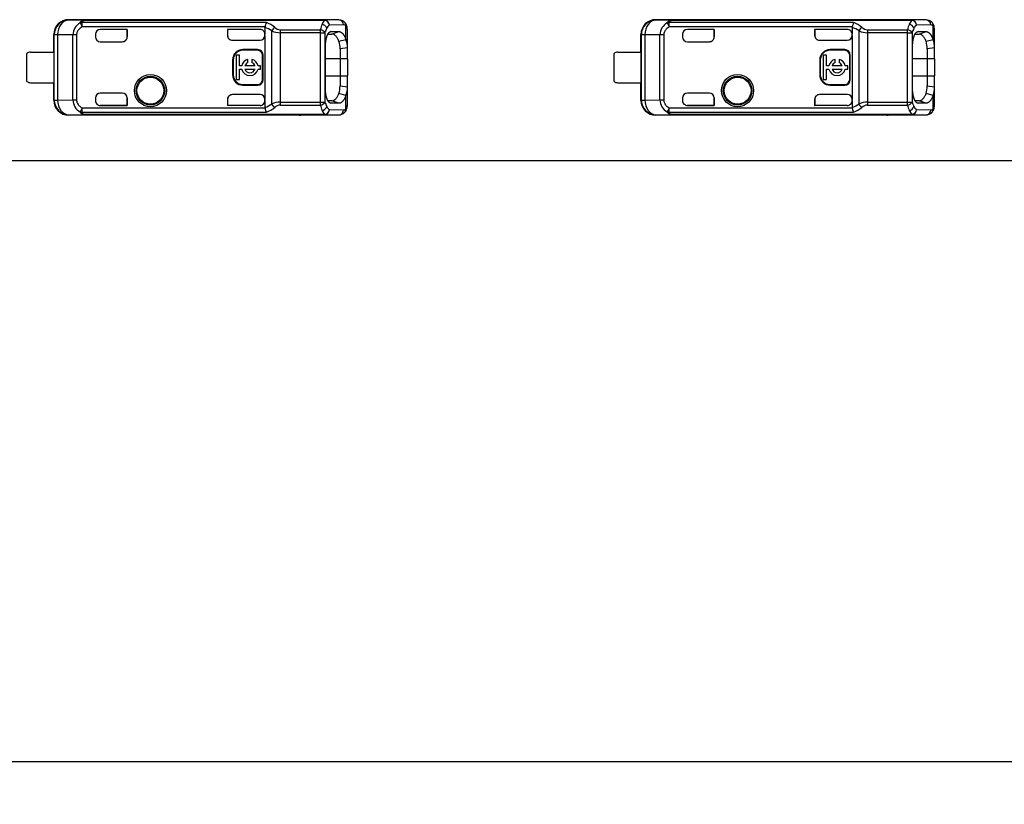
# Model space of a CAD drawing. Header units: millimetres. Extents: x 7 to 819, y 15 to 587.
# Tile 24 of 29: x 632 to 673, y 397 to 429. Entities that reach past the tile are written whole.
import ezdxf
from ezdxf.enums import TextEntityAlignment as Align

# ---------------------------------------------------------------- set-up
doc = ezdxf.new("R2010")
doc.units = ezdxf.units.MM
doc.layers.add('Default', color=7, linetype='Continuous')
doc.layers.add('LINLED_560X24MM_', color=7, linetype='Continuous')
doc.styles.add('SEACAD_Arial', font='arial.ttf')
doc.dimstyles.new('ISO', dxfattribs={"dimtxt": 3.5, "dimasz": 3.5, "dimexe": 1.75, "dimexo": 0, "dimgap": 0.875, "dimtad": 1, "dimtxsty": 'SEACAD_Arial', "dimblk1": '_SE_FILLED', "dimblk2": '_SE_FILLED', "dimsah": 1, "dimcen": 1.75, "dimadec": 0, "dimazin": 0, "dimtfac": 0.5, "dimtdec": 3, "dimtmove": 0, "dimatfit": 3, "dimfxl": 1, "dimarcsym": 0})

# ---------------------------------------------------------------- blocks, each defined once
blk = doc.blocks.new('SE1')
at = {"layer": 'LINLED_560X24MM_', "color": 7, "linetype": 'Continuous'}
for p, q in [((643.842, 428.675), (634.396, 428.675)), ((634.396, 428.675), (634.406, 428.659)), ((635.08, 428.652), (634.408, 428.659)), ((635.08, 428.652), (644.868, 428.652)), ((635.08, 428.652), (635.08, 428.646)), ((644.868, 428.646), (635.08, 428.646)), ((643.842, 428.665), (643.842, 428.675)), ((645.45, 428.665), (643.843, 428.665)), ((645.45, 428.665), (644.868, 428.652)), ((644.868, 428.646), (644.868, 428.652)), ((667.842, 428.675), (658.396, 428.675)), ((658.396, 428.675), (658.406, 428.659)), ((659.08, 428.652), (658.408, 428.659)), ((659.08, 428.652), (668.868, 428.652)), ((659.08, 428.652), (659.08, 428.646)), ((668.868, 428.646), (659.08, 428.646)), ((667.842, 428.665), (667.842, 428.675)), ((669.45, 428.665), (667.843, 428.665)), ((669.45, 428.665), (668.868, 428.652)), ((668.868, 428.646), (668.868, 428.652)), ((634.866, 428.547), (634.952, 428.381)), ((642.485, 428.561), (634.952, 428.561)), ((634.952, 428.381), (634.952, 428.561)), ((642.427, 428.381), (634.952, 428.381)), ((636.792, 428.281), (635.692, 428.281)), ((635.692, 428.281), (635.692, 428.28)), ((636.789, 428.28), (635.692, 428.28)), ((636.792, 428.281), (636.789, 428.28)), ((636.789, 428.28), (636.789, 427.975)), ((636.792, 427.975), (636.792, 428.281)), ((642.225, 428.281), (640.892, 428.281)), ((640.892, 428.281), (640.895, 428.28)), ((640.892, 428.281), (640.892, 428.035)), ((642.225, 428.28), (640.895, 428.28)), ((640.895, 428.28), (640.895, 428.026)), ((642.225, 428.28), (642.225, 428.281)), ((642.425, 428.363), (642.427, 428.381)), ((642.425, 428.363), (642.425, 428.081)), ((643.048, 428.267), (644.688, 428.267)), ((644.688, 428.141), (644.688, 428.267)), ((645.638, 428.466), (645.056, 428.452)), ((645.732, 427.871), (645.732, 428.425)), ((645.792, 427.522), (645.792, 428.269)), ((658.866, 428.547), (658.952, 428.381)), ((666.485, 428.561), (658.952, 428.561)), ((658.952, 428.381), (658.952, 428.561)), ((666.427, 428.381), (658.952, 428.381)), ((660.792, 428.281), (659.692, 428.281)), ((659.692, 428.281), (659.692, 428.28)), ((660.789, 428.28), (659.692, 428.28)), ((660.792, 428.281), (660.789, 428.28)), ((660.789, 428.28), (660.789, 427.975)), ((660.792, 427.975), (660.792, 428.281)), ((666.225, 428.281), (664.892, 428.281)), ((664.892, 428.281), (664.895, 428.28)), ((664.892, 428.281), (664.892, 428.035)), ((666.225, 428.28), (664.895, 428.28)), ((664.895, 428.28), (664.895, 428.026)), ((666.225, 428.28), (666.225, 428.281)), ((666.425, 428.363), (666.427, 428.381)), ((666.425, 428.363), (666.425, 428.081)), ((667.048, 428.267), (668.688, 428.267)), ((668.688, 428.141), (668.688, 428.267)), ((669.638, 428.466), (669.056, 428.452)), ((669.732, 427.871), (669.732, 428.425)), ((669.792, 427.522), (669.792, 428.269)), ((633.792, 427.35), (633.792, 428.075)), ((633.809, 428.059), (633.792, 428.075)), ((633.949, 428.059), (633.809, 428.059)), ((633.809, 425.392), (633.809, 428.059)), ((634.571, 428.052), (633.949, 428.059)), ((633.949, 428.059), (633.949, 425.392)), ((634.571, 425.398), (634.571, 428.052)), ((634.724, 428.052), (634.571, 428.052)), ((634.724, 428.052), (634.724, 425.398)), ((635.492, 428.081), (635.492, 427.975)), ((636.789, 427.975), (636.792, 427.975)), ((640.892, 428.035), (640.895, 428.026)), ((641.092, 427.835), (642.225, 427.835)), ((642.425, 428.035), (642.425, 428.081)), ((642.425, 428.035), (642.425, 425.415)), ((642.708, 425.232), (642.708, 428.218)), ((643.048, 428.141), (643.048, 425.309)), ((644.688, 428.141), (643.048, 428.141)), ((644.688, 428.141), (644.876, 428.141)), ((644.688, 425.309), (644.688, 428.141)), ((644.876, 428.141), (644.876, 425.309)), ((644.996, 428.087), (645.164, 428.088)), ((645.119, 428.188), (645.064, 428.168)), ((645.118, 428.188), (645.447, 428.19)), ((645.164, 428.088), (645.446, 428.19)), ((645.45, 427.796), (645.732, 427.869)), ((657.792, 427.35), (657.792, 428.075)), ((657.809, 428.059), (657.792, 428.075)), ((657.949, 428.059), (657.809, 428.059)), ((657.809, 425.392), (657.809, 428.059)), ((658.571, 428.052), (657.949, 428.059)), ((657.949, 428.059), (657.949, 425.392)), ((658.571, 425.398), (658.571, 428.052)), ((658.724, 428.052), (658.571, 428.052)), ((658.724, 428.052), (658.724, 425.398)), ((659.492, 428.081), (659.492, 427.975)), ((660.789, 427.975), (660.792, 427.975)), ((664.892, 428.035), (664.895, 428.026)), ((665.092, 427.835), (666.225, 427.835)), ((666.425, 428.035), (666.425, 428.081)), ((666.425, 428.035), (666.425, 425.415)), ((666.708, 425.232), (666.708, 428.218)), ((667.048, 428.141), (667.048, 425.309)), ((668.688, 428.141), (667.048, 428.141)), ((668.688, 428.141), (668.876, 428.141)), ((668.688, 425.309), (668.688, 428.141)), ((668.876, 428.141), (668.876, 425.309)), ((668.996, 428.087), (669.164, 428.088)), ((669.119, 428.188), (669.064, 428.168)), ((669.118, 428.188), (669.447, 428.19)), ((669.164, 428.088), (669.446, 428.19)), ((669.45, 427.796), (669.732, 427.869)), ((635.692, 427.775), (636.592, 427.775)), ((641.525, 427.452), (641.525, 427.425)), ((642.125, 427.452), (641.525, 427.452)), ((642.125, 427.425), (642.125, 427.452)), ((644.896, 425.875), (644.896, 427.575)), ((645.792, 427.522), (645.492, 427.481)), ((645.492, 427.481), (645.492, 427.075)), ((645.792, 427.075), (645.792, 427.522)), ((659.692, 427.775), (660.592, 427.775)), ((665.525, 427.452), (665.525, 427.425)), ((666.125, 427.452), (665.525, 427.452)), ((666.125, 427.425), (666.125, 427.452)), ((668.896, 425.875), (668.896, 427.575)), ((669.792, 427.522), (669.492, 427.481)), ((669.492, 427.481), (669.492, 427.075)), ((669.792, 427.075), (669.792, 427.522)), ((632.692, 426.15), (632.692, 427.3)), ((632.842, 427.35), (633.794, 427.35)), ((633.794, 427.35), (633.794, 426.1)), ((641.377, 427.219), (641.245, 427.219)), ((641.245, 427.219), (641.245, 426.231)), ((641.377, 426.791), (641.377, 427.219)), ((642.125, 427.425), (641.525, 427.425)), ((641.727, 426.926), (641.727, 427.052)), ((641.893, 427.052), (641.893, 426.926)), ((642.352, 427.225), (642.325, 427.225)), ((642.325, 426.225), (642.325, 427.225)), ((642.352, 426.225), (642.352, 427.225)), ((645.492, 427.075), (644.896, 427.075)), ((645.792, 427.075), (645.492, 427.075)), ((645.492, 427.075), (645.492, 426.375)), ((645.792, 427.075), (645.792, 426.375)), ((656.692, 426.15), (656.692, 427.3)), ((656.842, 427.35), (657.794, 427.35)), ((657.794, 427.35), (657.794, 426.1)), ((665.377, 427.219), (665.245, 427.219)), ((665.245, 427.219), (665.245, 426.231)), ((665.377, 426.791), (665.377, 427.219)), ((666.125, 427.425), (665.525, 427.425)), ((665.727, 426.926), (665.727, 427.052)), ((665.893, 427.052), (665.893, 426.926)), ((666.352, 427.225), (666.325, 427.225)), ((666.325, 426.225), (666.325, 427.225)), ((666.352, 426.225), (666.352, 427.225)), ((669.492, 427.075), (668.896, 427.075)), ((669.792, 427.075), (669.492, 427.075)), ((669.492, 427.075), (669.492, 426.375)), ((669.792, 427.075), (669.792, 426.375)), ((641.125, 427.025), (641.099, 427.025)), ((641.099, 427.025), (641.099, 426.425)), ((641.125, 427.025), (641.125, 426.425)), ((641.479, 426.791), (641.377, 426.791)), ((641.377, 426.231), (641.377, 426.659)), ((641.377, 426.659), (641.479, 426.659)), ((642.017, 426.791), (641.604, 426.791)), ((641.604, 426.659), (642.017, 426.659)), ((642.245, 426.791), (642.141, 426.791)), ((642.141, 426.659), (642.245, 426.659)), ((642.245, 426.659), (642.245, 426.791)), ((665.125, 427.025), (665.099, 427.025)), ((665.099, 427.025), (665.099, 426.425)), ((665.125, 427.025), (665.125, 426.425)), ((665.479, 426.791), (665.377, 426.791)), ((665.377, 426.231), (665.377, 426.659)), ((665.377, 426.659), (665.479, 426.659)), ((666.017, 426.791), (665.604, 426.791)), ((665.604, 426.659), (666.017, 426.659)), ((666.245, 426.791), (666.141, 426.791)), ((666.141, 426.659), (666.245, 426.659)), ((666.245, 426.659), (666.245, 426.791)), ((641.099, 426.425), (641.125, 426.425)), ((641.245, 426.231), (641.377, 426.231)), ((642.325, 426.225), (642.352, 426.225)), ((644.896, 426.375), (645.492, 426.375)), ((645.492, 426.375), (645.792, 426.375)), ((645.492, 426.375), (645.492, 425.969)), ((645.792, 425.928), (645.792, 426.375)), ((665.099, 426.425), (665.125, 426.425)), ((665.245, 426.231), (665.377, 426.231)), ((666.325, 426.225), (666.352, 426.225)), ((668.896, 426.375), (669.492, 426.375)), ((669.492, 426.375), (669.792, 426.375)), ((669.492, 426.375), (669.492, 425.969)), ((669.792, 425.928), (669.792, 426.375)), ((632.842, 426.1), (633.794, 426.1)), ((633.792, 425.375), (633.792, 426.1)), ((641.525, 426.025), (641.525, 425.999)), ((641.525, 426.025), (642.125, 426.025)), ((641.525, 425.999), (642.125, 425.999)), ((642.125, 425.999), (642.125, 426.025)), ((645.492, 425.969), (645.792, 425.928)), ((645.792, 425.181), (645.792, 425.928)), ((656.842, 426.1), (657.794, 426.1)), ((657.792, 425.375), (657.792, 426.1)), ((665.525, 426.025), (665.525, 425.999)), ((665.525, 426.025), (666.125, 426.025)), ((665.525, 425.999), (666.125, 425.999)), ((666.125, 425.999), (666.125, 426.025)), ((669.492, 425.969), (669.792, 425.928)), ((669.792, 425.181), (669.792, 425.928)), ((635.492, 425.475), (635.492, 425.37)), ((636.592, 425.675), (635.692, 425.675)), ((636.792, 425.475), (636.789, 425.475)), ((636.789, 425.475), (636.789, 425.17)), ((636.792, 425.17), (636.792, 425.475)), ((640.895, 425.42), (640.892, 425.415)), ((640.895, 425.42), (640.895, 425.17)), ((642.225, 425.615), (641.092, 425.615)), ((645.732, 425.58), (645.45, 425.654)), ((645.732, 425.025), (645.732, 425.579)), ((659.492, 425.475), (659.492, 425.37)), ((660.592, 425.675), (659.692, 425.675)), ((660.792, 425.475), (660.789, 425.475)), ((660.789, 425.475), (660.789, 425.17)), ((660.792, 425.17), (660.792, 425.475)), ((664.895, 425.42), (664.892, 425.415)), ((664.895, 425.42), (664.895, 425.17)), ((666.225, 425.615), (665.092, 425.615)), ((669.732, 425.58), (669.45, 425.654)), ((669.732, 425.025), (669.732, 425.579)), ((633.792, 425.375), (633.809, 425.392)), ((633.809, 425.392), (633.949, 425.392)), ((633.949, 425.392), (634.571, 425.398)), ((634.571, 425.398), (634.724, 425.398)), ((634.952, 425.069), (634.866, 424.904)), ((634.952, 425.069), (642.427, 425.069)), ((634.952, 424.89), (634.952, 425.069)), ((635.692, 425.17), (635.692, 425.17)), ((635.692, 425.17), (636.792, 425.17)), ((636.789, 425.17), (635.692, 425.17)), ((636.792, 425.17), (636.789, 425.17)), ((640.892, 425.415), (640.892, 425.17)), ((642.225, 425.17), (640.892, 425.17)), ((640.892, 425.17), (640.895, 425.17)), ((642.225, 425.17), (640.895, 425.17)), ((642.225, 425.17), (642.225, 425.17)), ((642.425, 425.37), (642.425, 425.415)), ((642.425, 425.37), (642.425, 425.087)), ((643.048, 425.309), (644.688, 425.309)), ((643.048, 425.309), (643.048, 425.184)), ((643.048, 425.184), (644.688, 425.184)), ((644.688, 425.309), (644.876, 425.309)), ((644.688, 425.184), (644.688, 425.309)), ((645.164, 425.362), (644.998, 425.364)), ((645.045, 425.289), (645.119, 425.263)), ((645.447, 425.26), (645.119, 425.263)), ((645.447, 425.26), (645.164, 425.362)), ((657.792, 425.375), (657.809, 425.392)), ((657.809, 425.392), (657.949, 425.392)), ((657.949, 425.392), (658.571, 425.398)), ((658.571, 425.398), (658.724, 425.398)), ((658.952, 425.069), (658.866, 424.904)), ((658.952, 425.069), (666.427, 425.069)), ((658.952, 424.89), (658.952, 425.069)), ((659.692, 425.17), (659.692, 425.17)), ((659.692, 425.17), (660.792, 425.17)), ((660.789, 425.17), (659.692, 425.17)), ((660.792, 425.17), (660.789, 425.17)), ((664.892, 425.415), (664.892, 425.17)), ((666.225, 425.17), (664.892, 425.17)), ((664.892, 425.17), (664.895, 425.17)), ((666.225, 425.17), (664.895, 425.17)), ((666.225, 425.17), (666.225, 425.17)), ((666.425, 425.37), (666.425, 425.415)), ((666.425, 425.37), (666.425, 425.087)), ((667.048, 425.309), (668.688, 425.309)), ((667.048, 425.309), (667.048, 425.184)), ((667.048, 425.184), (668.688, 425.184)), ((668.688, 425.309), (668.876, 425.309)), ((668.688, 425.184), (668.688, 425.309)), ((669.164, 425.362), (668.998, 425.364)), ((669.045, 425.289), (669.119, 425.263)), ((669.447, 425.26), (669.119, 425.263)), ((669.447, 425.26), (669.164, 425.362)), ((634.406, 424.792), (634.396, 424.775)), ((643.842, 424.775), (634.396, 424.775)), ((634.408, 424.792), (635.08, 424.799)), ((634.952, 424.89), (642.486, 424.89)), ((644.868, 424.804), (635.08, 424.804)), ((635.08, 424.804), (635.08, 424.799)), ((644.868, 424.799), (635.08, 424.799)), ((643.842, 424.775), (643.842, 424.785)), ((643.843, 424.785), (645.45, 424.785)), ((644.868, 424.799), (644.868, 424.804)), ((644.868, 424.799), (645.45, 424.785)), ((645.056, 424.999), (645.638, 424.985)), ((658.406, 424.792), (658.396, 424.775)), ((667.842, 424.775), (658.396, 424.775)), ((658.408, 424.792), (659.08, 424.799)), ((658.952, 424.89), (666.486, 424.89)), ((668.868, 424.804), (659.08, 424.804)), ((659.08, 424.804), (659.08, 424.799)), ((668.868, 424.799), (659.08, 424.799)), ((667.842, 424.775), (667.842, 424.785)), ((667.843, 424.785), (669.45, 424.785)), ((668.868, 424.799), (668.868, 424.804)), ((668.868, 424.799), (669.45, 424.785)), ((669.056, 424.999), (669.638, 424.985)), ((560.642, 422.925), (681.342, 422.925))]:
    blk.add_line(p, q, dxfattribs=at)
for centre, radius in [((637.742, 425.775), 0.657), ((637.742, 425.775), 0.586), ((637.742, 425.775), 0.552), ((637.742, 425.775), 0.55), ((661.742, 425.775), 0.657), ((661.742, 425.775), 0.586), ((661.742, 425.775), 0.552), ((661.742, 425.775), 0.55)]:
    blk.add_circle(centre, radius, dxfattribs=at)
for centre, radius, start, end in [((634.409, 428.059), 0.6, 90.167, 179.9956), ((645.142, 428.343), 0.409, 132.1604, 158.7603), ((644.85, 428.44), 0.207, 3.1147, 84.8366), ((645.448, 428.332), 0.333, 46.0436, 90.8272), ((645.443, 428.471), 0.195, 358.48, 88.0009), ((658.409, 428.059), 0.6, 90.167, 179.9956), ((669.142, 428.343), 0.409, 132.1604, 158.7603), ((668.85, 428.44), 0.207, 3.1147, 84.8366), ((669.448, 428.332), 0.333, 46.0436, 90.8272), ((669.443, 428.471), 0.195, 358.48, 88.0009), ((635.152, 428.041), 0.581, 119.4693, 178.8718), ((634.943, 428.347), 0.213, 87.5505, 111.0353), ((641.923, 427.033), 1.421, 56.4894, 69.3201), ((643.257, 428.211), 0.848, 155.6644, 168.4196), ((642.008, 427.371), 1.282, 50.5835, 68.1417), ((643.083, 428.037), 0.416, 128.9401, 154.2407), ((643.067, 428.63), 0.364, 227.612, 267.059), ((724.505, 428.18), 81.457, 179.93915, 180.02756), ((645.947, 427.979), 1.292, 156.613, 167.1304), ((644.658, 428.019), 0.249, 29.2644, 83.1817), ((644.703, 428.236), 0.262, 19.7328, 77.0452), ((645.775, 427.887), 0.934, 152.0817, 164.248), ((645.26, 428.172), 0.346, 126.1297, 153.8377), ((659.152, 428.041), 0.581, 119.4693, 178.8718), ((658.943, 428.347), 0.213, 87.5505, 111.0353), ((665.923, 427.033), 1.421, 56.4894, 69.3201), ((667.257, 428.211), 0.848, 155.6644, 168.4196), ((666.008, 427.371), 1.282, 50.5835, 68.1417), ((667.083, 428.037), 0.416, 128.9401, 154.2407), ((667.067, 428.63), 0.364, 227.612, 267.059), ((748.505, 428.18), 81.457, 179.93915, 180.02756), ((669.947, 427.979), 1.292, 156.613, 167.1304), ((668.658, 428.019), 0.249, 29.2644, 83.1817), ((668.703, 428.236), 0.262, 19.7328, 77.0452), ((669.775, 427.887), 0.934, 152.0817, 164.248), ((669.26, 428.172), 0.346, 126.1297, 153.8377), ((635.692, 427.975), 0.2, 180, 270), ((643.059, 428.976), 0.835, 245.1137, 269.2196), ((645.063, 427.576), 0.731, 355.7732, 23.7808), ((659.692, 427.975), 0.2, 180, 270), ((667.059, 428.976), 0.835, 245.1137, 269.2196), ((669.063, 427.576), 0.731, 355.7732, 23.7808), ((641.525, 427.025), 0.426, 90, 180), ((642.125, 427.225), 0.226, 0, 90), ((644.515, 427.51), 0.978, 358.2685, 17.0288), ((665.525, 427.025), 0.426, 90, 180), ((666.125, 427.225), 0.226, 0, 90), ((668.515, 427.51), 0.978, 358.2685, 17.0288), ((632.842, 427.1), 0.25, 90, 126.8699), ((641.525, 427.025), 0.4, 90, 180), ((641.81, 426.725), 0.337, 104.2042, 168.6727), ((641.81, 426.725), 0.337, 11.3273, 75.7958), ((642.125, 427.225), 0.2, 0, 90), ((656.842, 427.1), 0.25, 90, 126.8699), ((665.525, 427.025), 0.4, 90, 180), ((665.81, 426.725), 0.337, 104.2042, 168.6727), ((665.81, 426.725), 0.337, 11.3273, 75.7958), ((666.125, 427.225), 0.2, 0, 90), ((641.81, 426.725), 0.337, 191.3273, 348.6727), ((641.81, 426.725), 0.217, 112.432, 162.2153), ((641.81, 426.725), 0.217, 197.7847, 342.2153), ((641.81, 426.725), 0.217, 17.7847, 67.568), ((665.81, 426.725), 0.337, 191.3273, 348.6727), ((665.81, 426.725), 0.217, 112.432, 162.2153), ((665.81, 426.725), 0.217, 197.7847, 342.2153), ((665.81, 426.725), 0.217, 17.7847, 67.568), ((641.525, 426.425), 0.426, 180, 270), ((641.525, 426.425), 0.4, 180, 270), ((642.125, 426.225), 0.2, 270, 360), ((642.125, 426.225), 0.226, 270, 360), ((665.525, 426.425), 0.426, 180, 270), ((665.525, 426.425), 0.4, 180, 270), ((666.125, 426.225), 0.2, 270, 360), ((666.125, 426.225), 0.226, 270, 360), ((632.842, 426.35), 0.25, 233.1301, 270), ((644.378, 425.958), 1.114, 344.1252, 0.5827), ((645.061, 425.875), 0.733, 336.2191, 4.1962), ((656.842, 426.35), 0.25, 233.1301, 270), ((668.378, 425.958), 1.114, 344.1252, 0.5827), ((669.061, 425.875), 0.733, 336.2191, 4.1962), ((635.692, 425.475), 0.2, 90, 180), ((659.692, 425.475), 0.2, 90, 180), ((634.409, 425.392), 0.6, 180.0044, 269.8384), ((635.154, 425.411), 0.583, 181.2452, 240.4151), ((641.94, 426.385), 1.386, 290.5131, 303.6749), ((642.896, 425.125), 0.473, 186.7859, 209.799), ((641.995, 426.097), 1.303, 292.115, 309.3324), ((643.058, 424.481), 0.829, 90.6937, 114.971), ((643.068, 424.817), 0.368, 93.1487, 132.1797), ((644.658, 425.431), 0.249, 276.8298, 330.7248), ((645.944, 425.47), 1.288, 192.8599, 203.4072), ((644.703, 425.214), 0.262, 282.9533, 340.2794), ((645.775, 425.563), 0.934, 195.7622, 207.9319), ((645.26, 425.278), 0.346, 206.1713, 233.8588), ((645.566, 425.002), 0.167, 312.1314, 8.1609), ((658.409, 425.392), 0.6, 180.0044, 269.8384), ((659.154, 425.411), 0.583, 181.2452, 240.4151), ((665.94, 426.385), 1.386, 290.5131, 303.6749), ((666.896, 425.125), 0.473, 186.7859, 209.799), ((665.995, 426.097), 1.303, 292.115, 309.3324), ((667.058, 424.481), 0.829, 90.6937, 114.971), ((667.068, 424.817), 0.368, 93.1487, 132.1797), ((668.658, 425.431), 0.249, 276.8298, 330.7248), ((669.944, 425.47), 1.288, 192.8599, 203.4072), ((668.703, 425.214), 0.262, 282.9533, 340.2794), ((669.775, 425.563), 0.934, 195.7622, 207.9319), ((669.26, 425.278), 0.346, 206.1713, 233.8588), ((669.566, 425.002), 0.167, 312.1314, 8.1609), ((634.943, 425.103), 0.213, 248.9631, 272.4493), ((645.142, 425.107), 0.408, 201.2415, 227.861), ((644.85, 425.01), 0.207, 275.1481, 356.892), ((645.448, 425.118), 0.333, 269.1673, 313.9832), ((645.443, 424.98), 0.195, 272.0033, 1.5118), ((658.943, 425.103), 0.213, 248.9631, 272.4493), ((669.142, 425.107), 0.408, 201.2415, 227.861), ((668.85, 425.01), 0.207, 275.1481, 356.892), ((669.448, 425.118), 0.333, 269.1673, 313.9832), ((669.443, 424.98), 0.195, 272.0033, 1.5118)]:
    blk.add_arc(centre, radius, start, end, dxfattribs=at)
for centre, major_axis, ratio, start_param, end_param in [((634.392, 428.075), (0.424, -0.424), 0.999924, 2.349833, 3.926953), ((634.409, 428.059), (0.006, 0.6), 0.766027, 0.015856, 1.578763), ((643.842, 428.075), (0, 0.6), 0.999962, 6.103357, 6.283185), ((644.868, 428.452), (-0.005, 0.2), 0.939661, 4.689876, 6.257716), ((658.392, 428.075), (0.424, -0.424), 0.999924, 2.349833, 3.926953), ((658.409, 428.059), (0.006, 0.6), 0.766027, 0.015856, 1.578763), ((667.842, 428.075), (0, 0.6), 0.999962, 6.103357, 6.283185), ((668.868, 428.452), (-0.005, 0.2), 0.939661, 4.689876, 6.257716), ((635.692, 428.081), (0, -0.2), 0.999994, 3.141593, 4.712389), ((635.692, 428.08), (0, -0.2), 0.999994, 3.141593, 4.712389), ((642.225, 428.081), (0, -0.2), 0.999994, 1.570796, 3.141593), ((642.225, 428.08), (0, -0.2), 0.999994, 1.570796, 3.141593), ((645.64, 427.564), (-0.001, -0.902), 0.342128, 2.840741, 3.150375), ((645.544, 428.425), (-0.134, -0.148), 0.8975, 2.254603, 3.141227), ((645.592, 428.269), (-0.2, 0), 0.754543, 3.141566, 3.269979), ((659.692, 428.081), (0, -0.2), 0.999994, 3.141593, 4.712389), ((659.692, 428.08), (0, -0.2), 0.999994, 3.141593, 4.712389), ((666.225, 428.081), (0, -0.2), 0.999994, 1.570796, 3.141593), ((666.225, 428.08), (0, -0.2), 0.999994, 1.570796, 3.141593), ((669.64, 427.564), (-0.001, -0.902), 0.342128, 2.840741, 3.150375), ((669.544, 428.425), (-0.134, -0.148), 0.8975, 2.254603, 3.141227), ((669.592, 428.269), (-0.2, 0), 0.754543, 3.141566, 3.269979), ((636.589, 427.975), (-0.2, 0), 0.999848, 1.570796, 3.141593), ((636.592, 427.975), (-0.2, 0), 0.999848, 1.570796, 3.141593), ((641.092, 428.035), (0.141, -0.141), 0.999695, 3.926839, 5.497939), ((641.095, 428.033), (0.141, -0.141), 0.999695, 3.9588, 4.712389), ((642.225, 428.035), (0, -0.2), 0.999848, 0, 1.570796), ((660.589, 427.975), (-0.2, 0), 0.999848, 1.570796, 3.141593), ((660.592, 427.975), (-0.2, 0), 0.999848, 1.570796, 3.141593), ((665.092, 428.035), (0.141, -0.141), 0.999695, 3.926839, 5.497939), ((665.095, 428.033), (0.141, -0.141), 0.999695, 3.9588, 4.712389), ((666.225, 428.035), (0, -0.2), 0.999848, 0, 1.570796), ((636.589, 425.475), (-0.2, 0), 0.999848, 3.141593, 4.712389), ((636.592, 425.475), (-0.2, 0), 0.999848, 3.141593, 4.712389), ((641.092, 425.415), (0.141, 0.141), 0.999695, 0.785246, 2.356347), ((641.095, 425.418), (0.141, 0.141), 0.999695, 1.570796, 2.343651), ((642.225, 425.415), (0, 0.2), 0.999848, 4.712389, 6.283185), ((660.589, 425.475), (-0.2, 0), 0.999848, 3.141593, 4.712389), ((660.592, 425.475), (-0.2, 0), 0.999848, 3.141593, 4.712389), ((665.092, 425.415), (0.141, 0.141), 0.999695, 0.785246, 2.356347), ((665.095, 425.418), (0.141, 0.141), 0.999695, 1.570796, 2.343651), ((666.225, 425.415), (0, 0.2), 0.999848, 4.712389, 6.283185), ((634.392, 425.375), (0.424, 0.424), 0.999924, 2.356233, 3.933355), ((634.409, 425.392), (-0.006, 0.6), 0.766027, 1.56283, 3.125796), ((635.692, 425.37), (0, 0.2), 0.999994, 1.570796, 3.141593), ((635.692, 425.37), (0, 0.2), 0.999994, 1.570796, 3.141593), ((642.225, 425.37), (0, 0.2), 0.999994, 3.140535, 4.712389), ((642.225, 425.37), (0, 0.2), 0.999994, 3.140004, 4.712389), ((645.64, 425.885), (0, 0.9), 0.34204, 3.132977, 3.443088), ((645.592, 425.181), (0.2, 0), 0.754543, 6.092026, 6.283031), ((658.392, 425.375), (0.424, 0.424), 0.999924, 2.356233, 3.933355), ((658.409, 425.392), (-0.006, 0.6), 0.766027, 1.56283, 3.125796), ((659.692, 425.37), (0, 0.2), 0.999994, 1.570796, 3.141593), ((659.692, 425.37), (0, 0.2), 0.999994, 1.570796, 3.141593), ((666.225, 425.37), (0, 0.2), 0.999994, 3.140535, 4.712389), ((666.225, 425.37), (0, 0.2), 0.999994, 3.140004, 4.712389), ((669.64, 425.885), (0, 0.9), 0.34204, 3.132977, 3.443088), ((669.592, 425.181), (0.2, 0), 0.754543, 6.092026, 6.283031), ((643.842, 425.375), (0, 0.6), 0.999962, 3.141593, 3.321417), ((644.868, 424.999), (0.005, 0.2), 0.939661, 3.16702, 4.734915), ((667.842, 425.375), (0, 0.6), 0.999962, 3.141593, 3.321417), ((668.868, 424.999), (0.005, 0.2), 0.939661, 3.16702, 4.734915)]:
    blk.add_ellipse(centre, major_axis=major_axis, ratio=ratio, start_param=start_param, end_param=end_param, dxfattribs=at)
for points, degree, knots in [([(634.866, 428.547), (634.874, 428.56), (634.887, 428.584), (634.913, 428.61), (634.945, 428.631), (634.999, 428.648), (635.052, 428.65), (635.08, 428.652)], 3, [0, 0, 0, 0, 0.225106, 0.406821, 0.546306, 0.765172, 1, 1, 1, 1]), ([(635.08, 428.646), (635.069, 428.646), (635.048, 428.644), (635.02, 428.639), (634.997, 428.631), (634.979, 428.62), (634.965, 428.605), (634.956, 428.586), (634.953, 428.569), (634.952, 428.561)], 3, [0, 0, 0, 0, 0.110474, 0.221192, 0.340028, 0.473427, 0.625996, 0.800833, 1, 1, 1, 1]), ([(658.866, 428.547), (658.874, 428.56), (658.887, 428.584), (658.913, 428.61), (658.945, 428.631), (658.999, 428.648), (659.052, 428.65), (659.08, 428.652)], 3, [0, 0, 0, 0, 0.225106, 0.406821, 0.546306, 0.765172, 1, 1, 1, 1]), ([(659.08, 428.646), (659.069, 428.646), (659.048, 428.644), (659.02, 428.639), (658.997, 428.631), (658.979, 428.62), (658.965, 428.605), (658.956, 428.586), (658.953, 428.569), (658.952, 428.561)], 3, [0, 0, 0, 0, 0.110474, 0.221192, 0.340028, 0.473427, 0.625996, 0.800833, 1, 1, 1, 1]), ([(645.782, 428.367), (645.777, 428.398), (645.765, 428.45), (645.732, 428.514), (645.705, 428.545), (645.693, 428.558)], 3, [0.2425454, 0.2425454, 0.2425454, 0.2425454, 0.5367614, 0.7793439, 0.9318102, 0.9318102, 0.9318102, 0.9318102]), ([(645.792, 428.269), (645.791, 428.287), (645.79, 428.321), (645.78, 428.363), (645.762, 428.399), (645.742, 428.416), (645.732, 428.425)], 3, [0, 0, 0, 0, 0.244652, 0.491458, 0.742562, 1, 1, 1, 1]), ([(669.782, 428.367), (669.777, 428.398), (669.765, 428.45), (669.732, 428.514), (669.705, 428.545), (669.693, 428.558)], 3, [0.2425454, 0.2425454, 0.2425454, 0.2425454, 0.5367614, 0.7793439, 0.9318102, 0.9318102, 0.9318102, 0.9318102]), ([(669.792, 428.269), (669.791, 428.287), (669.79, 428.321), (669.78, 428.363), (669.762, 428.399), (669.742, 428.416), (669.732, 428.425)], 3, [0, 0, 0, 0, 0.244652, 0.491458, 0.742562, 1, 1, 1, 1]), ([(644.896, 427.575), (644.898, 427.828), (644.961, 428.005), (645.024, 428.184), (645.118, 428.188)], 2, [0, 0, 0, 0.5, 0.5, 1, 1, 1]), ([(645.45, 427.797), (645.44, 427.819), (645.419, 427.863), (645.385, 427.922), (645.348, 427.976), (645.307, 428.023), (645.262, 428.059), (645.215, 428.084), (645.181, 428.087), (645.164, 428.088)], 3, [0, 0, 0, 0, 0.117572, 0.243562, 0.37798, 0.520832, 0.672119, 0.831843, 1, 1, 1, 1]), ([(645.447, 428.19), (645.526, 428.191), (645.602, 428.106), (645.676, 428.023), (645.732, 427.871)], 2, [0, 0, 0, 0.5, 0.5, 1, 1, 1]), ([(668.896, 427.575), (668.898, 427.828), (668.961, 428.005), (669.024, 428.184), (669.118, 428.188)], 2, [0, 0, 0, 0.5, 0.5, 1, 1, 1]), ([(669.45, 427.797), (669.44, 427.819), (669.419, 427.863), (669.385, 427.922), (669.348, 427.976), (669.307, 428.023), (669.262, 428.059), (669.215, 428.084), (669.181, 428.087), (669.164, 428.088)], 3, [0, 0, 0, 0, 0.117572, 0.243562, 0.37798, 0.520832, 0.672119, 0.831843, 1, 1, 1, 1]), ([(669.447, 428.19), (669.526, 428.191), (669.602, 428.106), (669.676, 428.023), (669.732, 427.871)], 2, [0, 0, 0, 0.5, 0.5, 1, 1, 1]), ([(645.119, 425.262), (645.026, 425.27), (644.961, 425.445), (644.896, 425.62), (644.896, 425.875)], 2, [0, 0, 0, 0.5, 0.5, 1, 1, 1]), ([(669.119, 425.262), (669.026, 425.27), (668.961, 425.445), (668.896, 425.62), (668.896, 425.875)], 2, [0, 0, 0, 0.5, 0.5, 1, 1, 1]), ([(645.164, 425.363), (645.164, 425.362), (645.192, 425.362), (645.245, 425.375), (645.32, 425.435), (645.388, 425.526), (645.43, 425.611), (645.45, 425.653)], 3, [0, 0, 0, 0, 0.000046, 0.262507, 0.516593, 0.762391, 1, 1, 1, 1]), ([(669.164, 425.363), (669.164, 425.362), (669.192, 425.362), (669.245, 425.375), (669.32, 425.435), (669.388, 425.526), (669.43, 425.611), (669.45, 425.653)], 3, [0, 0, 0, 0, 0.000046, 0.262507, 0.516593, 0.762391, 1, 1, 1, 1]), ([(645.676, 424.875), (645.695, 424.895), (645.729, 424.93), (645.766, 425.002), (645.777, 425.053), (645.782, 425.084)], 3, [0, 0, 0, 0, 0.222364, 0.4647431, 0.7741621, 0.7741621, 0.7741621, 0.7741621]), ([(645.732, 425.025), (645.74, 425.032), (645.756, 425.046), (645.773, 425.073), (645.784, 425.104), (645.791, 425.139), (645.792, 425.167), (645.792, 425.181)], 3, [0, 0, 0, 0, 0.20636, 0.408491, 0.607418, 0.804218, 1, 1, 1, 1]), ([(669.676, 424.875), (669.695, 424.895), (669.729, 424.93), (669.766, 425.002), (669.777, 425.053), (669.782, 425.084)], 3, [0, 0, 0, 0, 0.222364, 0.4647431, 0.7741621, 0.7741621, 0.7741621, 0.7741621]), ([(669.732, 425.025), (669.74, 425.032), (669.756, 425.046), (669.773, 425.073), (669.784, 425.104), (669.791, 425.139), (669.792, 425.167), (669.792, 425.181)], 3, [0, 0, 0, 0, 0.20636, 0.408491, 0.607418, 0.804218, 1, 1, 1, 1]), ([(635.08, 424.799), (635.065, 424.799), (635.037, 424.8), (635, 424.805), (634.967, 424.812), (634.932, 424.827), (634.896, 424.853), (634.877, 424.885), (634.866, 424.904)], 3, [0, 0, 0, 0, 0.120723, 0.235221, 0.34634, 0.457185, 0.682198, 1, 1, 1, 1]), ([(634.952, 424.89), (634.954, 424.878), (634.958, 424.857), (634.974, 424.833), (634.999, 424.818), (635.034, 424.808), (635.065, 424.805), (635.08, 424.804)], 3, [0, 0, 0, 0, 0.272042, 0.497908, 0.684926, 0.845835, 1, 1, 1, 1]), ([(659.08, 424.799), (659.065, 424.799), (659.037, 424.8), (659, 424.805), (658.967, 424.812), (658.932, 424.827), (658.896, 424.853), (658.877, 424.885), (658.866, 424.904)], 3, [0, 0, 0, 0, 0.120723, 0.235221, 0.34634, 0.457185, 0.682198, 1, 1, 1, 1]), ([(658.952, 424.89), (658.954, 424.878), (658.958, 424.857), (658.974, 424.833), (658.999, 424.818), (659.034, 424.808), (659.065, 424.805), (659.08, 424.804)], 3, [0, 0, 0, 0, 0.272042, 0.497908, 0.684926, 0.845835, 1, 1, 1, 1])]:
    blk.add_open_spline(points, degree=degree, knots=knots, dxfattribs=at)
for points, degree in [([(634.952, 428.381), (634.904, 428.355), (634.823, 428.295), (634.743, 428.178), (634.725, 428.096), (634.724, 428.052)], 3), ([(658.952, 428.381), (658.904, 428.355), (658.823, 428.295), (658.743, 428.178), (658.725, 428.096), (658.724, 428.052)], 3), ([(645.732, 425.579), (645.615, 425.26), (645.447, 425.26)], 2), ([(669.732, 425.579), (669.615, 425.26), (669.447, 425.26)], 2), ([(634.724, 425.398), (634.725, 425.355), (634.743, 425.272), (634.823, 425.155), (634.904, 425.095), (634.952, 425.069)], 3), ([(642.427, 425.069), (642.426, 425.071), (642.426, 425.075), (642.425, 425.081), (642.425, 425.085), (642.425, 425.087)], 3), ([(658.724, 425.398), (658.725, 425.355), (658.743, 425.272), (658.823, 425.155), (658.904, 425.095), (658.952, 425.069)], 3), ([(666.427, 425.069), (666.426, 425.071), (666.426, 425.075), (666.425, 425.081), (666.425, 425.085), (666.425, 425.087)], 3)]:
    blk.add_open_spline(points, degree=degree, dxfattribs=at)
for points, weights in [([(642.821, 425.089), (642.775, 425.123), (642.734, 425.175), (642.708, 425.232)], [1.03323215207, 0.973772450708, 0.994102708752, 1.0942229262]), ([(666.821, 425.089), (666.775, 425.123), (666.734, 425.175), (666.708, 425.232)], [1.03323215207, 0.973772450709, 0.994102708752, 1.0942229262])]:
    blk.add_rational_spline(points, weights, degree=3, dxfattribs=at)
blk = doc.blocks.new('DMBLK120')
at = {"layer": 'Default', "linetype": 'Continuous'}
for points in [[(142.242, 397.763), (142.242, 398.929), (138.742, 398.346)], [(694.742, 397.763), (698.242, 398.346), (694.742, 398.929)]]:
    blk.add_hatch(color=7, dxfattribs=at).paths.add_polyline_path(points)
at = {"layer": 'Default', "color": 7, "linetype": 'Continuous'}
for p, q in [((138.742, 425.925), (138.742, 396.596)), ((698.242, 425.925), (698.242, 396.596)), ((138.742, 398.346), (698.242, 398.346))]:
    blk.add_line(p, q, dxfattribs=at)
at = {"layer": 'Default', "color": 7, "linetype": 'Continuous', "style": 'SEACAD_Arial'}
blk.add_text('559,5', height=3.5, dxfattribs=at).set_placement((412.329, 402.721), align=Align.TOP_LEFT)
blk = doc.blocks.new('_SE_FILLED')
at = {"color": 0}
blk.add_line((0, 0), (-1, 0), dxfattribs=at)
blk.add_solid([(0, 0), (-1, -0.1665), (-1, 0.1665), (0, 0)], dxfattribs=at)

msp = doc.modelspace()

# ---------------------------------------------------------------- block references
at = {"layer": 'Default'}
msp.add_blockref('SE1', (0, 0), dxfattribs=at)

# ---------------------------------------------------------------- dimensions: what is measured, and where the dimension line sits
at = {"layer": 'Default', "color": 7, "linetype": 'Continuous'}
dim = msp.add_linear_dim(base=(138.742, 398.346), p1=(138.742, 425.9252), p2=(698.242, 425.9252), angle=0, text='\\A1;<>', dimstyle='ISO', dxfattribs=at)
dim.commit()
dim.dimension.update_dxf_attribs({"geometry": 'DMBLK120', "text_midpoint": (418.492, 398.346), "dimtype": 161})

doc.saveas('drawing.dxf')
